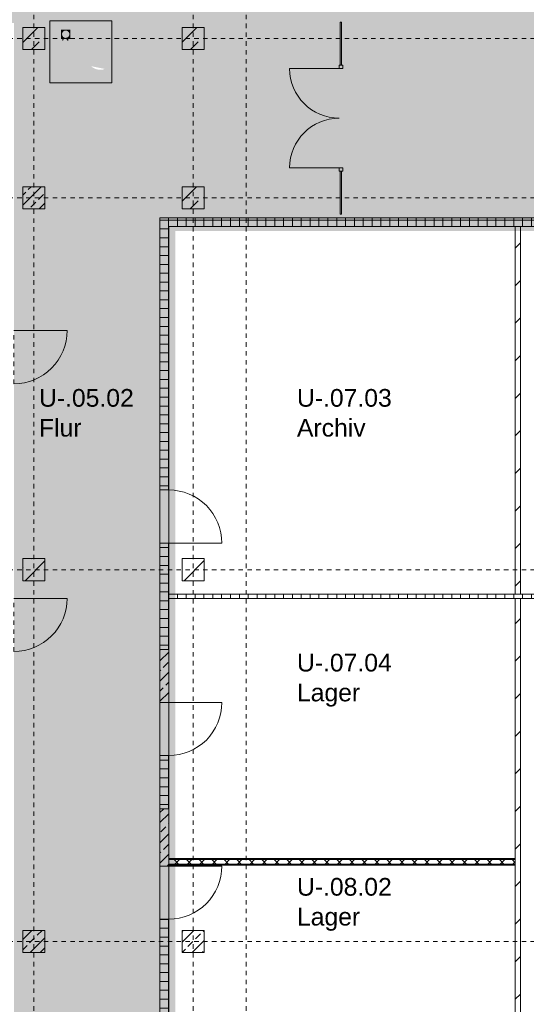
# Model space of a CAD drawing. Header units: metres. Extents: x 6 to 268, y -85 to 18.
# Tile 19 of 33: x 124 to 136, y -26 to -3. Entities that reach past the tile are written whole.
import ezdxf

# ---------------------------------------------------------------- set-up
doc = ezdxf.new("R2010")
doc.units = ezdxf.units.M
doc.linetypes.add('Rasterlinie', pattern=[0.019, 0.01, -0.003, 0.003, -0.003])
doc.linetypes.add('Über Schnittebene 1', pattern=[0.001, 0, -0.001])
for name, color, linetype, lineweight in [('A_Allgemeine Beschriftungen', 7, 'Continuous', 9), ('A_Detailelemente', 7, 'Continuous', 9), ('A_Fassadenelemente', 7, 'Continuous', 9), ('A_Geschossdecken', 7, 'Continuous', 9), ('A_Importierte Elemente in Familien', 7, 'Continuous', 9), ('A_Raster', 7, 'Continuous', 9), ('A_Räume_Beschriftung', 7, 'Continuous', 9), ('A_Tragwerksstützen', 7, 'Continuous', 9), ('A_Tragwerksstützen_Stahlbeton', 7, 'Continuous', 18), ('A_Türen', 7, 'Continuous', 9), ('A_Wände', 7, 'Continuous', 9), ('A_Wände_Schraffur', 7, 'Continuous', 18)]:
    doc.layers.add(name, color=color, linetype=linetype, lineweight=lineweight)
doc.styles.add('Arial_B', font='txt', dxfattribs={"height": 0.3999999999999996})
pattern_1 = [(45, (95.50816146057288, -2), (-0.2283954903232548, 0.2283954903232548), []), (45, (95.73616146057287, -2), (-0.2283954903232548, 0.2283954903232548), [0.161, -0.081])]
pattern_2 = [(45, (95.50816146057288, -2), (-0.3592102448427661, 0.3592102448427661), []), (45, (95.86716146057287, -2), (-0.3592102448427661, 0.3592102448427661), [0.254, -0.254])]
pattern_3 = [(0, (95.50816146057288, -2), (0, 0.2), []), (90, (95.50816146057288, -2), (-0.2, 0), [])]

# ---------------------------------------------------------------- blocks, each defined once
blk = doc.blocks.new('STB Stütze - rechteckig - STB 50 x 50-6929650-BS_Uebersicht_U1_BRANDSCHUTZ')
at = {"layer": 'A_Tragwerksstützen'}
h = blk.add_hatch(dxfattribs=at)
h.set_pattern_fill('FP_41', color=256, style=0, pattern_type=2)
h.set_pattern_definition([(45, (-29.156, 5.497), (-0.2283954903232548, 0.2283954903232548), []), (45, (-28.928, 5.497), (-0.2283954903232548, 0.2283954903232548), [0.161, -0.081])])
h.paths.add_polyline_path([(0.2500000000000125, -0.2500000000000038), (0.2500000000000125, 0.2500000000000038), (-0.2499999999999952, 0.2500000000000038), (-0.2499999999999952, -0.2500000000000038)], flags=0)
at = {"layer": 'A_Tragwerksstützen_Stahlbeton'}
for p, q in [((0.2499999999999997, 0.25), (-0.2500000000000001, 0.25)), ((-0.2500000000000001, 0.25), (-0.2500000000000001, -0.2499999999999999)), ((0.2499999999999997, -0.2499999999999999), (0.2499999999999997, 0.25)), ((-0.2500000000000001, -0.2499999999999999), (0.2499999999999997, -0.2499999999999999))]:
    blk.add_line(p, q, dxfattribs=at)
blk = doc.blocks.new('STB Stütze - rechteckig - STB 50 x 50-V27-BS_Uebersicht_U1_BRANDSCHUTZ')
at = {"layer": 'A_Tragwerksstützen'}
h = blk.add_hatch(dxfattribs=at)
h.set_pattern_fill('FP_49', color=256, style=0, pattern_type=2)
h.set_pattern_definition([(45, (-32.756, 22.297), (-0.2283954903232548, 0.2283954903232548), []), (45, (-32.528, 22.297), (-0.2283954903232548, 0.2283954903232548), [0.161, -0.081])])
h.paths.add_polyline_path([(0.2500000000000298, -0.2500000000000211), (0.2500000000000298, 0.2499999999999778), (-0.2499999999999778, 0.2499999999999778), (-0.2499999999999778, -0.2500000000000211)], flags=0)
at = {"layer": 'A_Tragwerksstützen_Stahlbeton'}
for p, q in [((0.2499999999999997, 0.25), (-0.2500000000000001, 0.25)), ((-0.2500000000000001, 0.25), (-0.2500000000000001, -0.2499999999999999)), ((0.2499999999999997, -0.2499999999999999), (0.2499999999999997, 0.25)), ((-0.2500000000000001, -0.2499999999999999), (0.2499999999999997, -0.2499999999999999))]:
    blk.add_line(p, q, dxfattribs=at)
blk = doc.blocks.new('GSH_Tuer_I_1flg_SZ - 1200x2200_Voll-4268565-BS_Uebersicht_U1_BRANDSCHUTZ')
at = {"layer": 'A_Türen', "linetype": 'Über Schnittebene 1'}
for p, q in [((-0.6000000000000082, 0.110565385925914), (0.5999999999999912, 0.110565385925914)), ((-0.6000000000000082, -0.1394346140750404), (0.5999999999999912, -0.1394346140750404))]:
    blk.add_line(p, q, dxfattribs=at)
at = {"layer": 'A_Türen'}
blk.add_line((0.5999999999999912, -1.339434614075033), (0.5999999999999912, -0.1394346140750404), dxfattribs=at)
blk.add_arc((0.5999999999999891, -0.1394346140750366), 1.199999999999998, 179.9999999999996, 269.9999999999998, dxfattribs=at)
blk = doc.blocks.new('GSH_Tuer_I_1flg_SZ - 1200x2200_Voll-4268567-BS_Uebersicht_U1_BRANDSCHUTZ')
at = {"layer": 'A_Türen'}
blk.add_line((0.5999999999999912, 1.314434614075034), (0.5999999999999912, 0.1144346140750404), dxfattribs=at)
at = {"layer": 'A_Türen', "linetype": 'Über Schnittebene 1'}
for p, q in [((-0.6000000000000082, 0.1144346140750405), (0.5999999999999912, 0.1144346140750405)), ((-0.6000000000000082, -0.085565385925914), (0.5999999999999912, -0.085565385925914))]:
    blk.add_line(p, q, dxfattribs=at)
at = {"layer": 'A_Türen'}
blk.add_arc((0.5999999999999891, 0.1144346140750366), 1.199999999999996, 89.99999999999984, 180.0000000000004, dxfattribs=at)
blk = doc.blocks.new('GSH_Tuer_I_1flg_SZ - 1200x2200_Voll-4268571-BS_Uebersicht_U1_BRANDSCHUTZ')
at = {"layer": 'A_Türen', "linetype": 'Über Schnittebene 1'}
for p, q in [((-0.6000000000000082, 0.085565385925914), (0.5999999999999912, 0.085565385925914)), ((-0.6000000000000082, -0.1144346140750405), (0.5999999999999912, -0.1144346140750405))]:
    blk.add_line(p, q, dxfattribs=at)
at = {"layer": 'A_Türen'}
blk.add_line((0.5999999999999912, -1.314434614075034), (0.5999999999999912, -0.1144346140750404), dxfattribs=at)
blk.add_arc((0.5999999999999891, -0.1144346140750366), 1.199999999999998, 179.9999999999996, 269.9999999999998, dxfattribs=at)
blk = doc.blocks.new('GSH_Tuer_I_1flg_SZ - 1200x2200_Voll-4268573-BS_Uebersicht_U1_BRANDSCHUTZ')
at = {"layer": 'A_Türen', "linetype": 'Über Schnittebene 1'}
for p, q in [((-0.6000000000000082, 0.060565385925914), (0.5999999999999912, 0.060565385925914)), ((-0.6000000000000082, -0.0894346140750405), (0.5999999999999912, -0.0894346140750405))]:
    blk.add_line(p, q, dxfattribs=at)
at = {"layer": 'A_Türen'}
blk.add_line((0.5999999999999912, -1.289434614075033), (0.5999999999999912, -0.0894346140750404), dxfattribs=at)
blk.add_arc((0.5999999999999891, -0.0894346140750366), 1.199999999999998, 179.9999999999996, 269.9999999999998, dxfattribs=at)
blk = doc.blocks.new('Systemelement - Verglasung-1828287-BS_Uebersicht_U1_BRANDSCHUTZ')
at = {"layer": 'A_Fassadenelemente'}
for p, q in [((0.4850000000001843, 0.0149999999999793), (-0.4850000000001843, 0.0149999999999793)), ((-0.4850000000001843, 0.0149999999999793), (-0.4850000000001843, -0.0149999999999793)), ((-0.4850000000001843, -0.0149999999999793), (0.4850000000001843, -0.0149999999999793))]:
    blk.add_line(p, q, dxfattribs=at)
blk = doc.blocks.new('Systemelement - Verglasung-V62-BS_Uebersicht_U1_BRANDSCHUTZ')
at = {"layer": 'A_Fassadenelemente'}
for p, q in [((0.4850000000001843, 0.0149999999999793), (-0.4850000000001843, 0.0149999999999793)), ((0.4850000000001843, -0.0149999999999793), (0.4850000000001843, 0.0149999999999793)), ((-0.4850000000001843, -0.0149999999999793), (0.4850000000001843, -0.0149999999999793))]:
    blk.add_line(p, q, dxfattribs=at)
blk = doc.blocks.new('GSH_Fassade_Tuer_2flg - I_Glass_Grau-6173650-BS_Uebersicht_U1_BRANDSCHUTZ')
at = {"layer": 'A_Türen'}
for p, q in [((-1.12, 0.0399999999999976), (-1.12, 1.159756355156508)), ((1.120000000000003, 0.040000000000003), (1.120000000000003, 1.159756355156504)), ((-1.200000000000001, 0.0399999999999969), (-1.12, 0.0399999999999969)), ((-1.200000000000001, -0.0400000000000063), (-1.200000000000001, 0.0399999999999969)), ((-1.12, 0.0399999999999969), (-1.12, -0.0400000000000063)), ((1.12, 0.0399999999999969), (1.200000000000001, 0.0399999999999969)), ((1.12, -0.0400000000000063), (1.12, 0.0399999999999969)), ((1.200000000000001, 0.0399999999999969), (1.200000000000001, -0.0400000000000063)), ((-1.12, -0.0400000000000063), (-1.200000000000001, -0.0400000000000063)), ((1.200000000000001, -0.0400000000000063), (1.12, -0.0400000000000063))]:
    blk.add_line(p, q, dxfattribs=at)
for centre, radius, start, end in [((-1.12, 0.0399999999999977), 1.119756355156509, 4.45e-14, 89.99999999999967), ((1.120000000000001, 0.0399999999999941), 1.119756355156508, 89.99999999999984, 179.9999999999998)]:
    blk.add_arc(centre, radius, start, end, dxfattribs=at)
blk = doc.blocks.new('Fluchtweg - Pfeil 1 - Pfeil  1_RW-4646428-BS_Uebersicht_U1_BRANDSCHUTZ')
at = {"layer": 'A_Allgemeine Beschriftungen'}
for points in [[(-0.004068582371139, 2e-16), (-0.0014064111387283, 0.0026621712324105), (-0.0014064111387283, -0.0026621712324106)], [(0.005931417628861, -0.0012000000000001), (-0.0014064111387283, -0.0012), (-0.0014064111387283, 0.0012), (0.005931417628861, 0.0011999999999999)]]:
    blk.add_hatch(color=256, dxfattribs=at).paths.add_polyline_path(points, flags=0)
blk = doc.blocks.new('Brandmelder DIN ISO 23601 - Brandmelder-7036843-BS_Uebersicht_U1_BRANDSCHUTZ')
at = {"layer": 'A_Importierte Elemente in Familien'}
h = blk.add_hatch(color=256, dxfattribs=at)
edge = h.paths.add_edge_path(flags=0)
edge.add_line((-0.0024679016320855, 0.0027128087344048), (-0.0024679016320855, 0.0012389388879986))
edge.add_line((-0.0024679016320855, 0.0012389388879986), (-0.0020272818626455, 0.0012389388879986))
edge.add_line((-0.0020272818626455, 0.0012389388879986), (-0.0020272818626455, -0.0011206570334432))
edge.add_line((-0.0021558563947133, -0.0011206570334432), (-0.0020272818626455, -0.0011206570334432))
edge.add_line((-0.0021558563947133, -0.0011206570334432), (-0.0021558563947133, -0.0003035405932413))
edge.add_line((-0.0021558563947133, -0.0003035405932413), (-0.0022102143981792, -0.000112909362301))
edge.add_arc((-0.0024469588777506, -0.0001966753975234), 0.0002511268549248, 19.48503514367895, 160.6502538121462)
edge.add_line((-0.0026839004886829, -0.0001134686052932), (-0.0026839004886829, -0.0013732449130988))
edge.add_line((-0.0026839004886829, -0.0013732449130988), (-0.002075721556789, -0.0025397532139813))
edge.add_line((-0.002075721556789, -0.0026721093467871), (-0.002075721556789, -0.0025397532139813))
edge.add_line((-0.002075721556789, -0.0026721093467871), (-0.0002212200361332, -0.0026721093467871))
edge.add_line((-0.0002212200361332, -0.0026721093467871), (-0.0002212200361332, -0.0033411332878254))
edge.add_line((-0.0002212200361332, -0.0033411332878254), (-0.0033411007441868, -0.0033411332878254))
edge.add_line((-0.0033411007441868, -0.0033411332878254), (-0.0033411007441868, 0.0033411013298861))
edge.add_line((-0.0033411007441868, 0.0033411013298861), (-0.0009763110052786, 0.0033411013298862))
edge.add_line((-0.0009763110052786, 0.0033411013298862), (-0.0009763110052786, 0.0027128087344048))
edge.add_line((-0.0009763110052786, 0.0027128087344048), (-0.0024679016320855, 0.0027128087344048))
h = blk.add_hatch(color=256, dxfattribs=at)
edge = h.paths.add_edge_path(flags=0)
edge.add_line((-0.0004104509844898, -0.0002696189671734), (-0.0003859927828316, -0.0002317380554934))
edge.add_line((-0.0004190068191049, -0.0002847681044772), (-0.0004104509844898, -0.0002696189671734))
edge = h.paths.add_edge_path(flags=0)
edge.add_line((-0.0008851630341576, -4.0990378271e-06), (-0.0008851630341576, 7.1296048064e-06))
edge.add_line((-0.0009633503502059, -4.0990378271e-06), (-0.0008851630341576, -4.0990378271e-06))
edge = h.paths.add_edge_path(flags=0)
edge.add_line((-0.0014410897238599, 0.0001774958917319), (-0.0014410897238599, 0.0002505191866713))
edge.add_line((-0.0015430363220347, 0.0001774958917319), (-0.0014410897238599, 0.0001774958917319))
edge = h.paths.add_edge_path(flags=0)
edge.add_line((0.0020212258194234, 0.0019614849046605), (0.0009645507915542, 0.0016336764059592))
edge.add_line((0.0009645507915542, 0.0016336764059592), (0.0011403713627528, 0.0005473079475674))
edge.add_line((0.0011403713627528, 0.0005473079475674), (0.0005895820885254, -0.0008552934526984))
edge.add_line((0.0005895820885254, -0.0008552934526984), (0.0011364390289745, -0.0016239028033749))
edge.add_line((0.0011364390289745, -0.0016239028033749), (0.0011364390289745, -0.0033411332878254))
edge.add_line((0.0011364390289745, -0.0033411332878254), (-0.0002212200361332, -0.0033411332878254))
edge.add_line((-0.0002212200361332, -0.0033411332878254), (-0.0002212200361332, -0.0022875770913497))
edge.add_arc((-0.0004260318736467, -0.0018687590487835), 0.0004662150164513, 296.0597167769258, 351.2581299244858)
edge.add_line((3.47671630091e-05, -0.0019396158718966), (3.47671630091e-05, -0.0002322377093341))
edge.add_arc((-0.0001757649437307, -0.0003601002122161), 0.0002463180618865, 31.27157321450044, 148.5923489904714)
edge.add_line((-0.0004313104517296, -0.0002847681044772), (-0.0004190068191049, -0.0002847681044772))
edge.add_line((-0.0004313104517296, -0.0002847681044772), (-0.0004313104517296, -1.72525404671e-05))
edge.add_arc((-0.0006610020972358, -5.65361503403e-05), 0.0002330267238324, 9.705258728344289, 164.1444958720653)
edge.add_line((-0.0009633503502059, -4.0990378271e-06), (-0.0009633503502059, 0.0001935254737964))
edge.add_arc((-0.0012135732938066, 0.0001268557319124), 0.0002589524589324, 14.91936452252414, 151.4743111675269)
edge.add_line((-0.0015430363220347, 0.0001774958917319), (-0.0015430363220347, 0.0012389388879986))
edge.add_line((-0.0015430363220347, 0.0012389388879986), (-0.0009763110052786, 0.0012389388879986))
edge.add_line((-0.0009763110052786, 0.0012389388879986), (-0.0009763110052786, 0.0033411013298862))
edge.add_line((-0.0009763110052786, 0.0033411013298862), (0.0020212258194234, 0.0033411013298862))
edge.add_line((0.0020212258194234, 0.0033411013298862), (0.0020212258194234, 0.0019614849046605))
h = blk.add_hatch(color=256, dxfattribs=at)
edge = h.paths.add_edge_path(flags=0)
edge.add_line((0.0033410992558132, 0.0033411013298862), (0.0033410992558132, -0.0033411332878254))
edge.add_line((0.0033410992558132, -0.0033411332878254), (0.0011364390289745, -0.0033411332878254))
edge.add_line((0.0011364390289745, -0.0033411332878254), (0.0011364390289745, -0.0016239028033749))
edge.add_arc((0.0022459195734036, -0.0015407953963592), 0.0011125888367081, 184.2838313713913, 228.6293256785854)
edge.add_arc((0.0024329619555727, -0.0010788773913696), 0.0015914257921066, 234.5778982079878, 279.8555089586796)
edge.add_line((0.0027053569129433, -0.0026468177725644), (0.0027053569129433, -0.0019411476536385))
edge.add_line((0.0027053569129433, -0.0019411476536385), (0.0026944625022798, -0.0015783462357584))
edge.add_line((0.0026944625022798, -0.0015783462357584), (0.0027053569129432, -0.0012261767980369))
edge.add_line((0.0027053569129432, -0.0012261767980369), (0.0027053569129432, -0.0005055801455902))
edge.add_line((0.0027053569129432, -0.0005055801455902), (0.0027025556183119, -0.0001150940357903))
edge.add_line((0.0027025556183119, -0.0001150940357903), (0.0027053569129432, 0.0002291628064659))
edge.add_line((0.0027053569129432, 0.0002291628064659), (0.0027053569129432, 0.0009512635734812))
edge.add_arc((0.0034909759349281, 0.0023077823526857), 0.0015675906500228, 224.4196320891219, 239.9230017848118, ccw=False)
edge.add_arc((0.0033123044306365, 0.0021064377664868), 0.0012991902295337, 186.4059159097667, 223.5925616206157, ccw=False)
edge.add_line((0.0020212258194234, 0.0019614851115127), (0.0020212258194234, 0.0033411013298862))
edge.add_line((0.0020212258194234, 0.0033411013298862), (0.0033410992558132, 0.0033411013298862))
h = blk.add_hatch(color=256, dxfattribs=at)
edge = h.paths.add_edge_path(flags=0)
edge.add_line((-0.0022548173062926, 0.0019758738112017), (-0.0021359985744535, 0.0019758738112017))
edge.add_line((-0.0022548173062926, 0.0019758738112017), (-0.0022548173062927, 0.0025168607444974))
edge.add_line((-0.0022548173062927, 0.0025168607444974), (-0.0011893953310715, 0.0025168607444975))
edge.add_line((-0.0011893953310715, 0.0025168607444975), (-0.0011893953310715, 0.0019758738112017))
edge.add_line((-0.0013112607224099, 0.0019758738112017), (-0.0011893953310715, 0.0019758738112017))
edge.add_arc((-0.0017236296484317, 0.0019813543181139), 0.0004124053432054, 359.2385667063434, 540.7614332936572)
h = blk.add_hatch(color=256, dxfattribs=at)
edge = h.paths.add_edge_path(flags=0)
edge.add_arc((-0.0017236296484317, 0.0019813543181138), 0.0004124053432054, 180.7614332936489, 359.238566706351)
edge.add_line((-0.0011893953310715, 0.0019758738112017), (-0.0013112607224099, 0.0019758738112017))
edge.add_line((-0.0011893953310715, 0.0019758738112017), (-0.0011893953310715, 0.001434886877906))
edge.add_line((-0.0011893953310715, 0.001434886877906), (-0.0014280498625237, 0.001434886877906))
edge.add_line((-0.0014280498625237, 0.001434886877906), (-0.0014280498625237, 0.0012389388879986))
edge.add_line((-0.0015430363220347, 0.0012389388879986), (-0.0014280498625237, 0.0012389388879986))
edge.add_arc((-0.0017851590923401, 0.0012449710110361), 0.0002421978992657, 358.5728574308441, 541.4271425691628)
edge.add_line((-0.0020886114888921, 0.0012389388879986), (-0.0020272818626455, 0.0012389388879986))
edge.add_line((-0.0020886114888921, 0.0012389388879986), (-0.0020886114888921, 0.001434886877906))
edge.add_line((-0.0020886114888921, 0.001434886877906), (-0.0022548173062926, 0.001434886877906))
edge.add_line((-0.0022548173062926, 0.001434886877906), (-0.0022548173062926, 0.0019758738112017))
edge.add_line((-0.0022548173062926, 0.0019758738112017), (-0.0021359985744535, 0.0019758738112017))
h = blk.add_hatch(color=256, dxfattribs=at)
edge = h.paths.add_edge_path(flags=0)
edge.add_arc((0.0026823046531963, 0.0011928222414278), 0.0013954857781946, 189.6059068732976, 216.7551333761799)
edge.add_arc((0.0024465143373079, 0.0008750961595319), 0.0010227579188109, 210.3855511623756, 284.4978676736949)
edge.add_line((0.0027025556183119, -0.0001150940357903), (0.0027053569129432, -0.0005055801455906))
edge.add_arc((0.0032189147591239, 0.0021986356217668), 0.0027525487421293, 242.9553600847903, 259.2470052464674, ccw=False)
edge.add_arc((0.0029666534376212, 0.001607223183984), 0.0021115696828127, 210.1294976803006, 241.75515556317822, ccw=False)
edge.add_line((0.0011403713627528, 0.0005473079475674), (0.0009645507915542, 0.0016336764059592))
edge.add_arc((0.0001178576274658, 0.000780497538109), 0.001201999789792, 8.586404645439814, 45.21860566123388, ccw=False)
h = blk.add_hatch(color=256, dxfattribs=at)
edge = h.paths.add_edge_path(flags=0)
edge.add_arc((0.0033277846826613, 0.0014823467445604), 0.0013992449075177, 159.8611230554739, 243.5874614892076)
edge.add_line((0.0027053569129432, 0.0002291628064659), (0.0027025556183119, -0.0001150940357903))
edge.add_arc((0.003711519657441, 0.0015930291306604), 0.0019838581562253, 205.7146269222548, 239.4302581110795, ccw=False)
edge.add_arc((-0.0010086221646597, -0.0002391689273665), 0.0030894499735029, 18.32656048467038, 31.17235520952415)
edge.add_arc((0.001044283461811, 0.0008715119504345), 0.0007663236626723, 39.59896584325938, 95.9721871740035)
edge.add_line((0.0009645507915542, 0.0016336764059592), (0.0020212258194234, 0.0019614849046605))
h = blk.add_hatch(color=256, dxfattribs=at)
edge = h.paths.add_edge_path(flags=0)
edge.add_line((0.0027053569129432, -0.0012261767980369), (0.0026944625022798, -0.0015783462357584))
edge.add_arc((0.0028793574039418, -0.0001194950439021), 0.0014705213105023, 242.0142221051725, 262.77683994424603, ccw=False)
edge.add_arc((0.0033898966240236, 0.0005059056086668), 0.0022678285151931, 220.2675334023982, 238.0351821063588, ccw=False)
edge.add_arc((0.0010706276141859, -0.0014587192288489), 0.0007717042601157, 40.26753340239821, 128.5615330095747)
edge.add_line((0.0005895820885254, -0.0008552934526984), (0.0011403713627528, 0.0005473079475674))
edge.add_arc((0.0028440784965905, 0.0004649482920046), 0.0016968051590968, 177.2323940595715, 265.3105741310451)
h = blk.add_hatch(color=256, dxfattribs=at)
edge = h.paths.add_edge_path(flags=0)
edge.add_arc((0.0020958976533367, -0.0008907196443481), 0.0009116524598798, 214.9220074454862, 311.0389025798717)
edge.add_line((0.0026944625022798, -0.0015783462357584), (0.0027053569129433, -0.0019411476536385))
edge.add_arc((0.0021798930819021, -0.0004912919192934), 0.0015400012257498, 227.346186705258, 289.9217778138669, ccw=False)
edge.add_line((0.0011364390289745, -0.0016239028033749), (0.0005895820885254, -0.0008552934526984))
edge.add_arc((0.0005011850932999, -0.0017709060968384), 0.0009198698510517, 22.924189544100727, 84.48552141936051, ccw=False)
at = {"layer": 'A_Allgemeine Beschriftungen'}
for p, q in [((-0.0035, -0.0035), (-0.0035, 0.0035)), ((-0.0035, 0.0035), (0.0035, 0.0035)), ((0.0035, 0.0035), (0.0035, -0.0035)), ((0.0035, -0.0035), (-0.0035, -0.0035))]:
    blk.add_line(p, q, dxfattribs=at)
at = {"layer": 'A_Importierte Elemente in Familien', "flags": 128}
for points in [[(0.0034999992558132, 0.0035000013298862), (0.0017499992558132, 0.0035000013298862), (-7.441868e-10, 0.0035000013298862), (-0.0017500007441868, 0.0035000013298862), (-0.0035000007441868, 0.0035000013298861)], [(-0.0035000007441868, 0.0035000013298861), (-0.0035000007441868, 0.0017500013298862), (-0.0035000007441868, 1.3298862e-09), (-0.0035000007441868, -0.0017499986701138), (-0.0035000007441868, -0.0034999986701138)], [(0.0034999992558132, 0.0035000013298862), (0.0017499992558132, 0.0035000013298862), (-7.441868e-10, 0.0035000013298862), (-0.0017500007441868, 0.0035000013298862), (-0.0035000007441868, 0.0035000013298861)], [(-0.0035000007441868, 0.0035000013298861), (-0.0035000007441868, 0.0017500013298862), (-0.0035000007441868, 1.3298862e-09), (-0.0035000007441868, -0.0017499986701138), (-0.0035000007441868, -0.0034999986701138)], [(0.0034999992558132, -0.0034999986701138), (0.0034999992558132, -0.0017499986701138), (0.0034999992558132, 1.3298862e-09), (0.0034999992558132, 0.0017500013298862), (0.0034999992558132, 0.0035000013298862)], [(0.0034999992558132, -0.0034999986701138), (0.0034999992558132, -0.0017499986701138), (0.0034999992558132, 1.3298862e-09), (0.0034999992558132, 0.0017500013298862), (0.0034999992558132, 0.0035000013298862)], [(-0.0035000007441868, -0.0034999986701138), (-0.0017500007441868, -0.0034999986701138), (-7.441868e-10, -0.0034999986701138), (0.0017499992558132, -0.0034999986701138), (0.0034999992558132, -0.0034999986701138)], [(-0.0035000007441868, -0.0034999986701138), (-0.0017500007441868, -0.0034999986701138), (-7.441868e-10, -0.0034999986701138), (0.0017499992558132, -0.0034999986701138), (0.0034999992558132, -0.0034999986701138)]]:
    blk.add_lwpolyline(points, dxfattribs=at)

msp = doc.modelspace()

# ---------------------------------------------------------------- hatches: boundary and pattern name
at = {"layer": 'A_Detailelemente', "true_color": 0xebdb14}
msp.add_hatch(color=40, dxfattribs=at).paths.add_polyline_path([(179.4491168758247, -3.546961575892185), (180.7341689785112, -3.546961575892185), (180.7341689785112, -3.046961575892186), (112.9941689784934, -3.04696157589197), (112.9941689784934, -3.546961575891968), (177.0873393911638, -3.546961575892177)], flags=0)
at = {"layer": 'A_Detailelemente', "true_color": 0xc2e2c4}
msp.add_hatch(color=254, dxfattribs=at).paths.add_polyline_path([(168.8211181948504, -32.16696157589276), (169.5147467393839, -32.16696157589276), (169.5147467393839, -3.446961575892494), (124.2141689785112, -3.446961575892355), (124.2141689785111, -32.16696157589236), (127.5141689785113, -32.16696157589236), (127.5141689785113, -7.94696157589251), (144.5391689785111, -7.946961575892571), (144.5391689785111, -23.69196157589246), (149.1891689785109, -23.69196157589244), (149.1891689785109, -7.946961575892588), (166.2141689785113, -7.946961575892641), (166.2141689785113, -32.16696157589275), (167.8281188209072, -32.16696157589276)], flags=0)
at = {"layer": 'A_Detailelemente', "true_color": 0x0062c4}
msp.add_hatch(color=152, dxfattribs=at).paths.add_polyline_path([(132.4310182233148, -6.525481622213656), (132.5244613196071, -6.513677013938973), (132.615688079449, -6.490253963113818), (132.7032598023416, -6.455581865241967), (132.7857954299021, -6.41020752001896), (132.8619933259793, -6.354846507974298), (132.9306518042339, -6.290371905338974), (132.990688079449, -6.217800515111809), (133.0411553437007, -6.13827683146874), (133.081257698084, -6.053054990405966), (133.1103627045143, -5.963478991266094), (133.1280113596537, -5.870961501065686), (133.1339253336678, -5.776961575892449), (133.1280113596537, -5.682961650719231), (133.1103627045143, -5.590444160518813), (133.081257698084, -5.500868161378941), (133.0411553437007, -5.415646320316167), (132.990688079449, -5.336122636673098), (132.9306518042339, -5.263551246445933), (132.8619933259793, -5.199076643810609), (132.7857954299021, -5.143715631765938), (132.7032598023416, -5.09834128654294), (132.615688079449, -5.063669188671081), (132.5244613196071, -5.040246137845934), (132.4310182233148, -5.02844152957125), (132.3368324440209, -5.02844152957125), (132.2433893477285, -5.040246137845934), (132.1521625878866, -5.063669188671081), (132.064590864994, -5.098341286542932), (131.9820552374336, -5.143715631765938), (131.9058573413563, -5.199076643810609), (131.8371988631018, -5.263551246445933), (131.7771625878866, -5.336122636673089), (131.7266953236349, -5.415646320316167), (131.6865929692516, -5.500868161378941), (131.6574879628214, -5.590444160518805), (131.639839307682, -5.682961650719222), (131.6339253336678, -5.776961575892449), (131.639839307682, -5.870961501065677), (131.6574879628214, -5.963478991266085), (131.6865929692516, -6.053054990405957), (131.7266953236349, -6.138276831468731), (131.7771625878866, -6.2178005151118), (131.8371988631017, -6.290371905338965), (131.9058573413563, -6.354846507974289), (131.9820552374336, -6.41020752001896), (132.064590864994, -6.455581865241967), (132.1521625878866, -6.490253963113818), (132.2433893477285, -6.513677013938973), (132.3368324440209, -6.525481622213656)], flags=0)
at = {"layer": 'A_Detailelemente', "true_color": 0xebdb14}
h = msp.add_hatch(color=40, dxfattribs=at)
h.paths.add_polyline_path([(127.4900122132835, -33.44696157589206), (136.3141689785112, -33.44696157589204), (136.3141689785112, -23.87196157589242), (144.6391689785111, -23.87196157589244), (144.6391689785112, -7.846961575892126), (127.4141689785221, -7.846961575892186), (127.4141689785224, -33.44696157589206)], flags=0)
h.paths.add_polyline_path([(127.8641689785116, -33.04696157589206), (127.8641689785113, -8.24696157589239), (144.2891689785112, -8.246961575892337), (144.2891689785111, -23.52196157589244), (135.9641689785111, -23.52196157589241), (135.9641689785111, -33.04696157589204), (129.8517896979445, -33.04696157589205)], flags=0)
at = {"layer": 'A_Detailelemente', "true_color": 0xfabf45}
for points in [[(126.8257335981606, -15.43789991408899), (126.9191766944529, -15.42609530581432), (127.0104034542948, -15.40267225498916), (127.0979751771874, -15.36800015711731), (127.1805108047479, -15.32262581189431), (127.2567087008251, -15.26726479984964), (127.3253671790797, -15.20279019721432), (127.3854034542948, -15.13021880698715), (127.4358707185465, -15.05069512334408), (127.4759730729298, -14.9654732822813), (127.5050780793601, -14.87589728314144), (127.5227267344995, -14.78337979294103), (127.5286407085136, -14.68937986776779), (127.5227267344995, -14.59537994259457), (127.5050780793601, -14.50286245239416), (127.4759730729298, -14.41328645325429), (127.4358707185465, -14.32806461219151), (127.3854034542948, -14.24854092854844), (127.3253671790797, -14.17596953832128), (127.2501420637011, -14.10672399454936), (127.1805108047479, -14.05613392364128), (127.0979751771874, -14.01075957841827), (127.0104034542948, -13.97608748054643), (126.9191766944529, -13.95266442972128), (126.8257335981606, -13.9408598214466), (126.7315478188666, -13.9408598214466), (126.6381047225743, -13.95266442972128), (126.5468779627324, -13.97608748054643), (126.4593062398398, -14.01075957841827), (126.3767706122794, -14.05613392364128), (126.3005727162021, -14.11149493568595), (126.2319142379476, -14.17596953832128), (126.1718779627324, -14.24854092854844), (126.1214106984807, -14.32806461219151), (126.0813083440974, -14.41328645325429), (126.0522033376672, -14.50286245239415), (126.0345546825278, -14.59537994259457), (126.0286407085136, -14.68937986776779), (126.0345546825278, -14.78337979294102), (126.0522033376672, -14.87589728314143), (126.0813083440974, -14.9654732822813), (126.1214106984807, -15.05069512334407), (126.1718779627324, -15.13021880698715), (126.2319142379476, -15.20279019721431), (126.3005727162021, -15.26726479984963), (126.3767706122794, -15.32262581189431), (126.4593062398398, -15.36800015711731), (126.5468779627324, -15.40267225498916), (126.6381047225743, -15.42609530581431), (126.7315478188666, -15.43789991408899)], [(125.170329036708, -18.19169113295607), (125.2637721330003, -18.1798865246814), (125.3549988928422, -18.15646347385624), (125.4425706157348, -18.12179137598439), (125.5251062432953, -18.07641703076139), (125.6013041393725, -18.02105601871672), (125.6699626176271, -17.9565814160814), (125.7299988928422, -17.88401002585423), (125.7804661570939, -17.80448634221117), (125.8205685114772, -17.71926450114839), (125.8496735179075, -17.62968850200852), (125.8673221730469, -17.53717101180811), (125.873236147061, -17.44317108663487), (125.8673221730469, -17.34917116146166), (125.8496735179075, -17.25665367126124), (125.8205685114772, -17.16707767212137), (125.7804661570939, -17.08185583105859), (125.7299988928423, -17.00233214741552), (125.6699626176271, -16.92976075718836), (125.6013041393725, -16.86528615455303), (125.5251062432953, -16.80992514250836), (125.4425706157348, -16.76455079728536), (125.3549988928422, -16.72987869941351), (125.2637721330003, -16.70645564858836), (125.170329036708, -16.69465104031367), (125.076143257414, -16.69465104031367), (124.9827001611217, -16.70645564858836), (124.8914734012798, -16.72987869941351), (124.8039016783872, -16.76455079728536), (124.7213660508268, -16.80992514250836), (124.6451681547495, -16.86528615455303), (124.576509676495, -16.92976075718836), (124.5164734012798, -17.00233214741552), (124.4660061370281, -17.08185583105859), (124.4259037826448, -17.16707767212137), (124.3967987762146, -17.25665367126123), (124.3791501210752, -17.34917116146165), (124.373236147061, -17.44317108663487), (124.3791501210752, -17.53717101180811), (124.3967987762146, -17.62968850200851), (124.4259037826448, -17.71926450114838), (124.4660061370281, -17.80448634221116), (124.5164734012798, -17.88401002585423), (124.576509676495, -17.95658141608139), (124.6451681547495, -18.02105601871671), (124.7213660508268, -18.07641703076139), (124.8039016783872, -18.12179137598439), (124.8914734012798, -18.15646347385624), (124.9827001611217, -18.17988652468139), (125.076143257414, -18.19169113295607), (125.1282347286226, -18.19169113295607)], [(126.8257335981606, -20.34789991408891), (126.9191766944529, -20.33609530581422), (127.0104034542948, -20.31267225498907), (127.0979751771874, -20.27800015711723), (127.1805108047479, -20.23262581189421), (127.2567087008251, -20.17726479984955), (127.3253671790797, -20.11279019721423), (127.3854034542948, -20.04021880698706), (127.4358707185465, -19.96069512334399), (127.4759730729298, -19.87547328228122), (127.5050780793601, -19.78589728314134), (127.5227267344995, -19.69337979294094), (127.5286407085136, -19.5993798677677), (127.5227267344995, -19.50537994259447), (127.5050780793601, -19.41286245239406), (127.4759730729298, -19.3232864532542), (127.4358707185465, -19.23806461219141), (127.3854034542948, -19.15854092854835), (127.3253671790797, -19.08596953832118), (127.2567087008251, -19.02149493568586), (127.1805108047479, -18.96613392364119), (127.0979751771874, -18.92075957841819), (127.0104034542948, -18.88608748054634), (126.9191766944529, -18.86266442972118), (126.8257335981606, -18.8508598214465), (126.7315478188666, -18.8508598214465), (126.6381047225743, -18.86266442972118), (126.5468779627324, -18.88608748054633), (126.4593062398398, -18.92075957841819), (126.3767706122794, -18.96613392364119), (126.3005727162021, -19.02149493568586), (126.2319142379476, -19.08596953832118), (126.1718779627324, -19.15854092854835), (126.1214106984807, -19.23806461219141), (126.0813083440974, -19.32328645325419), (126.0522033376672, -19.41286245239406), (126.0345546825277, -19.50537994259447), (126.0286407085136, -19.5993798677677), (126.0345546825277, -19.69337979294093), (126.0522033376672, -19.78589728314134), (126.0813083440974, -19.87547328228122), (126.1214106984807, -19.96069512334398), (126.1718779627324, -20.04021880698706), (126.2319142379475, -20.11279019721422), (126.3005727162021, -20.17726479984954), (126.3767706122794, -20.23262581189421), (126.4593062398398, -20.27800015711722), (126.5468779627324, -20.31267225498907), (126.6381047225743, -20.33609530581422), (126.7315478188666, -20.34789991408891)], [(126.8257335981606, -23.92789991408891), (126.9191766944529, -23.91609530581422), (127.0104034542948, -23.89267225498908), (127.0979751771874, -23.85800015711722), (127.1805108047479, -23.81262581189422), (127.2567087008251, -23.75726479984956), (127.3253671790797, -23.69279019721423), (127.3854034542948, -23.62021880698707), (127.4358707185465, -23.540695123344), (127.4759730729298, -23.45547328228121), (127.5050780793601, -23.36589728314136), (127.5227267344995, -23.27337979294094), (127.5286407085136, -23.1793798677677), (127.5227267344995, -23.08537994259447), (127.5050780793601, -22.99286245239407), (127.4759730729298, -22.90328645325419), (127.4358707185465, -22.81806461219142), (127.3854034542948, -22.73854092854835), (127.3253671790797, -22.66596953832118), (127.2567087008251, -22.60149493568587), (127.1805108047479, -22.5461339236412), (127.0979751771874, -22.50075957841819), (127.0104034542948, -22.46608748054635), (126.9191766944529, -22.44266442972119), (126.8257335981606, -22.4308598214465), (126.7315478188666, -22.4308598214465), (126.6381047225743, -22.44266442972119), (126.5468779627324, -22.46608748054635), (126.4593062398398, -22.50075957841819), (126.3767706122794, -22.5461339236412), (126.3005727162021, -22.60149493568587), (126.2236099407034, -22.67600770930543), (126.1718779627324, -22.73854092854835), (126.1214106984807, -22.81806461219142), (126.0813083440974, -22.90328645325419), (126.0522033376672, -22.99286245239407), (126.0345546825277, -23.08537994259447), (126.0286407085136, -23.17937986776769), (126.0345546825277, -23.27337979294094), (126.0522033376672, -23.36589728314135), (126.0813083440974, -23.45547328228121), (126.1214106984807, -23.54069512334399), (126.1718779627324, -23.62021880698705), (126.2319142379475, -23.69279019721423), (126.3091234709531, -23.76347728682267), (126.3767706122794, -23.81262581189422), (126.4593062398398, -23.85800015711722), (126.5468779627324, -23.89267225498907), (126.6381047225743, -23.91609530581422), (126.7315478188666, -23.92789991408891)]]:
    msp.add_hatch(color=43, dxfattribs=at).paths.add_polyline_path(points, flags=0)
at = {"layer": 'A_Tragwerksstützen'}
h = msp.add_hatch(dxfattribs=at)
h.set_pattern_fill('FP_28', color=256, style=0, pattern_type=2)
h.set_pattern_definition(pattern_2)
h.paths.add_polyline_path([(124.9141689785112, -4.14696157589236), (124.9141689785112, -3.64696157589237), (124.4141689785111, -3.64696157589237), (124.4141689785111, -4.146961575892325), (124.7275023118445, -4.146961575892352)], flags=0)
h = msp.add_hatch(dxfattribs=at)
h.set_pattern_fill('FP_28', color=256, style=0, pattern_type=2)
h.set_pattern_definition(pattern_2)
h.paths.add_polyline_path([(128.0141689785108, -4.14696157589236), (128.5141689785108, -4.146961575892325), (128.5141689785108, -3.64696157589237), (128.0141689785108, -3.64696157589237), (128.0141689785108, -4.131646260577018)], flags=0)
h = msp.add_hatch(dxfattribs=at)
h.set_pattern_fill('FP_28', color=256, style=0, pattern_type=2)
h.set_pattern_definition(pattern_2)
h.paths.add_polyline_path([(128.5141689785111, -7.746961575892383), (128.5141689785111, -7.246961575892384), (128.0141689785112, -7.246961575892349), (128.0141689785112, -7.746961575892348)], flags=0)
h = msp.add_hatch(dxfattribs=at)
h.set_pattern_fill('FP_28', color=256, style=0, pattern_type=2)
h.set_pattern_definition(pattern_2)
h.paths.add_polyline_path([(124.4141689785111, -16.14696157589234), (124.9141689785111, -16.14696157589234), (124.9141689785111, -15.64696157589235), (124.4141689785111, -15.64696157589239)], flags=0)
h = msp.add_hatch(dxfattribs=at)
h.set_pattern_fill('FP_28', color=256, style=0, pattern_type=2)
h.set_pattern_definition(pattern_2)
h.paths.add_polyline_path([(128.0141689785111, -16.14696157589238), (128.5141689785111, -16.14696157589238), (128.5141689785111, -15.64696157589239), (128.0141689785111, -15.64696157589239)], flags=0)
at = {"layer": 'A_Tragwerksstützen_Stahlbeton', "lineweight": 9}
h = msp.add_hatch(dxfattribs=at)
h.set_pattern_fill('FP_2', color=256, style=0, pattern_type=2)
h.set_pattern_definition(pattern_1)
h.paths.add_polyline_path([(124.4141689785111, -24.54696157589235), (124.9141689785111, -24.54696157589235), (124.9141689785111, -24.04696157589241), (124.4141689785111, -24.04696157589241), (124.4141689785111, -24.10422166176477)], flags=0)
at = {"layer": 'A_Wände_Schraffur', "lineweight": 9}
h = msp.add_hatch(dxfattribs=at)
h.set_pattern_fill('FP_3', color=256, style=0, pattern_type=2)
h.set_pattern_definition(pattern_3)
h.paths.add_polyline_path([(127.5141689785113, -8.146961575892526), (136.2141689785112, -8.146961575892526), (136.2141689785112, -7.946961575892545), (127.5141689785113, -7.94696157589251)], flags=0)
h = msp.add_hatch(dxfattribs=at)
h.set_pattern_fill('FP_3', color=256, style=0, pattern_type=2)
h.set_pattern_definition(pattern_3)
h.paths.add_polyline_path([(127.5141689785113, -26.0969615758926), (127.7141689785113, -26.0969615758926), (127.7141689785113, -23.79196157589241), (127.5141689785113, -23.79196157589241), (127.5141689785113, -25.53243561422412)], flags=0)
h.paths.add_polyline_path([(127.6311332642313, -21.29696157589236), (127.7141689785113, -21.29696157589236), (127.7141689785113, -20.09696157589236), (127.5141689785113, -20.09696157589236), (127.5141689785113, -21.29696157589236)], flags=0)
h.paths.add_polyline_path([(127.5141689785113, -17.69696157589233), (127.7141689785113, -17.69696157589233), (127.7141689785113, -15.29696157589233), (127.5141689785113, -15.29696157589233), (127.5141689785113, -16.96315189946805)], flags=0)
h.paths.add_polyline_path([(127.7141689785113, -14.09696157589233), (127.7141689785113, -8.146961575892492), (127.5141689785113, -8.146961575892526), (127.5141689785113, -14.09696157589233), (127.5286407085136, -14.09696157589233)], flags=0)
h = msp.add_hatch(dxfattribs=at)
h.set_pattern_fill('FP_5', color=256, style=0, pattern_type=2)
h.set_pattern_definition([(45, (95.50816146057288, -2), (-0.4242640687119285, 0.4242640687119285), [])])
h.paths.add_polyline_path([(135.6641689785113, -26.04696157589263), (135.6641689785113, -16.5469615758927), (135.5441689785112, -16.5469615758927), (135.5441689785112, -26.04696157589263)], flags=0)
h.paths.add_polyline_path([(135.6641689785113, -16.44696157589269), (135.6641689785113, -8.146961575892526), (135.5441689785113, -8.146961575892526), (135.5441689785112, -16.44696157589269)], flags=0)
h = msp.add_hatch(dxfattribs=at)
h.set_pattern_fill('FP_3', color=256, style=0, pattern_type=2)
h.set_pattern_definition(pattern_3)
h.paths.add_polyline_path([(135.6641689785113, -16.5469615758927), (136.0141689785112, -16.5469615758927), (136.0141689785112, -16.44696157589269), (127.7141689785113, -16.44696157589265), (127.7159546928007, -16.54696157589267), (135.5441689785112, -16.5469615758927)], flags=0)
h = msp.add_hatch(dxfattribs=at)
h.set_pattern_fill('FP_2', color=256, style=0, pattern_type=2)
h.set_pattern_definition(pattern_1)
h.paths.add_polyline_path([(127.5141689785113, -18.89696157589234), (127.7141689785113, -18.89696157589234), (127.7141689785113, -17.69696157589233), (127.5141689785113, -17.69696157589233)], flags=0)
h = msp.add_hatch(dxfattribs=at)
h.set_pattern_fill('FP_2', color=256, style=0, pattern_type=2)
h.set_pattern_definition(pattern_1)
h.paths.add_polyline_path([(127.5141689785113, -22.5919615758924), (127.7141689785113, -22.5919615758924), (127.7141689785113, -21.29696157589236), (127.5141689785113, -21.29696157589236)], flags=0)
h = msp.add_hatch(dxfattribs=at)
h.set_pattern_fill('FP_4', color=256, style=0, pattern_type=2)
h.set_pattern_definition([(45, (95.50816146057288, -2), (-0.1414213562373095, 0.1414213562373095), []), (135, (95.50816146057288, -2), (-0.1414213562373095, -0.1414213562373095), [])])
h.paths.add_polyline_path([(127.8641689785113, -22.54696157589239), (135.5441689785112, -22.54696157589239), (135.5441689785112, -22.4469615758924), (127.7141689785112, -22.44696157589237), (127.7141689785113, -22.54696157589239)], flags=0)

# ---------------------------------------------------------------- linework, layer by layer
at = {"layer": 'A_Geschossdecken'}
for p, q in [((127.5141689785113, -14.09696157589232), (127.5141689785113, -15.29696157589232)), ((127.7141689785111, -14.09696157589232), (127.7141689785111, -15.29696157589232)), ((127.5141689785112, -18.89696157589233), (127.5141689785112, -20.09696157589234)), ((127.7141689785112, -18.89696157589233), (127.7141689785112, -20.09696157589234)), ((127.5141689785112, -22.59196157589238), (127.5141689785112, -23.79196157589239)), ((127.7141689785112, -22.59196157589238), (127.7141689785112, -23.79196157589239))]:
    msp.add_line(p, q, dxfattribs=at)
at = {"layer": 'A_Raster', "linetype": 'Rasterlinie'}
for p, q in [((124.664168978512, -66.66020918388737), (124.664168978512, 16.71968984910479)), ((128.264168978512, -66.66020918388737), (128.264168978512, 16.71968984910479)), ((129.4641689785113, -66.66020918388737), (129.4641689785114, 16.71968984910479)), ((102.0893053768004, -3.89696157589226), (186.8803277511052, -3.896961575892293)), ((102.0893053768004, -7.49696157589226), (186.8803277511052, -7.496961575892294)), ((102.0893053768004, -15.89696157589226), (186.8803277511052, -15.89696157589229)), ((102.0893053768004, -24.29696157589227), (186.8803277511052, -24.29696157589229))]:
    msp.add_line(p, q, dxfattribs=at)
at = {"layer": 'A_Tragwerksstützen', "lineweight": 18}
for p, q in [((124.9141689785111, -3.64696157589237), (124.4141689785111, -3.64696157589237)), ((124.4141689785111, -3.64696157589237), (124.4141689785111, -4.146961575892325)), ((124.9141689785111, -4.14696157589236), (124.9141689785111, -3.64696157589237)), ((128.5141689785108, -3.64696157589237), (128.0141689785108, -3.64696157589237)), ((128.0141689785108, -3.64696157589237), (128.0141689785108, -4.14696157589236)), ((128.5141689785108, -4.146961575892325), (128.5141689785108, -3.64696157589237)), ((124.4141689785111, -4.146961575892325), (124.9141689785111, -4.14696157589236)), ((128.0141689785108, -4.14696157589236), (128.5141689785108, -4.146961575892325)), ((128.5141689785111, -7.246961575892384), (128.0141689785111, -7.246961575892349)), ((128.0141689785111, -7.246961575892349), (128.0141689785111, -7.746961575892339)), ((128.5141689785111, -7.746961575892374), (128.5141689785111, -7.246961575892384)), ((128.0141689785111, -7.746961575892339), (128.5141689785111, -7.746961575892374)), ((124.9141689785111, -15.64696157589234), (124.4141689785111, -15.64696157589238)), ((124.4141689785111, -15.64696157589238), (124.4141689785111, -16.14696157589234)), ((124.9141689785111, -16.14696157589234), (124.9141689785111, -15.64696157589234)), ((128.5141689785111, -15.64696157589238), (128.0141689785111, -15.64696157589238)), ((128.0141689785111, -15.64696157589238), (128.0141689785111, -16.14696157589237)), ((128.5141689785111, -16.14696157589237), (128.5141689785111, -15.64696157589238)), ((124.4141689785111, -16.14696157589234), (124.9141689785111, -16.14696157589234)), ((128.0141689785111, -16.14696157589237), (128.5141689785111, -16.14696157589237))]:
    msp.add_line(p, q, dxfattribs=at)
at = {"layer": 'A_Tragwerksstützen_Stahlbeton'}
for p, q in [((124.9141689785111, -24.04696157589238), (124.414168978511, -24.04696157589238)), ((124.414168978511, -24.04696157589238), (124.414168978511, -24.54696157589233)), ((124.9141689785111, -24.54696157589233), (124.9141689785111, -24.04696157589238)), ((124.414168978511, -24.54696157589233), (124.9141689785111, -24.54696157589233))]:
    msp.add_line(p, q, dxfattribs=at)
at = {"layer": 'A_Wände', "lineweight": 18}
for p, q in [((144.5391689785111, -7.946961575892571), (127.5141689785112, -7.946961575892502)), ((127.5141689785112, -7.946961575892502), (127.5141689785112, -14.09696157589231)), ((127.7141689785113, -8.146961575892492), (136.0141689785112, -8.146961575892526)), ((127.7141689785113, -14.09696157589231), (127.7141689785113, -8.146961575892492)), ((135.5441689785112, -8.146961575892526), (135.5441689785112, -16.44696157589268)), ((135.6641689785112, -16.44696157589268), (135.6641689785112, -8.146961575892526)), ((127.5141689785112, -14.09696157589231), (127.7141689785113, -14.09696157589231)), ((127.7141689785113, -15.29696157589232), (127.5141689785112, -15.29696157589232)), ((127.5141689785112, -15.29696157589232), (127.5141689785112, -18.89696157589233)), ((127.7141689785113, -18.89696157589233), (127.7141689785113, -15.29696157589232)), ((135.5441689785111, -16.44696157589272), (127.7141689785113, -16.44696157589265)), ((136.0141689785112, -16.44696157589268), (135.6641689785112, -16.44696157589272)), ((127.7141689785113, -16.54696157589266), (135.5441689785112, -16.54696157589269)), ((135.5441689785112, -16.54696157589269), (135.5441689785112, -22.42196157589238)), ((135.6641689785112, -16.54696157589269), (136.0141689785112, -16.54696157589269)), ((135.6641689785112, -26.04696157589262), (135.6641689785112, -16.54696157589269)), ((127.5141689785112, -18.89696157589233), (127.7141689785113, -18.89696157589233)), ((127.7141689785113, -20.09696157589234), (127.5141689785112, -20.09696157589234)), ((127.5141689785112, -20.09696157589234), (127.5141689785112, -22.59196157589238)), ((127.7141689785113, -22.59196157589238), (127.7141689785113, -20.09696157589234)), ((135.5441689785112, -22.42196157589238), (127.7141689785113, -22.42196157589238)), ((127.5141689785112, -22.59196157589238), (127.7141689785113, -22.59196157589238)), ((127.7141689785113, -22.57196157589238), (135.5441689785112, -22.57196157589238)), ((135.5441689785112, -22.57196157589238), (135.5441689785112, -26.04696157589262)), ((127.7141689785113, -23.79196157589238), (127.5141689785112, -23.79196157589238)), ((127.5141689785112, -23.79196157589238), (127.5141689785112, -26.09696157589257)), ((127.7141689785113, -23.79196157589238), (127.7141689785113, -26.14696157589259))]:
    msp.add_line(p, q, dxfattribs=at)
at = {"layer": 'A_Wände'}
for p, q in [((135.6641689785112, -16.44696157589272), (135.5441689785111, -16.44696157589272)), ((135.5441689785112, -16.54696157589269), (135.6641689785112, -16.54696157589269)), ((127.5141689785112, -17.69696157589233), (127.7141689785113, -17.69696157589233)), ((127.5141689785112, -21.29696157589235), (127.7141689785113, -21.29696157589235)), ((135.5441689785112, -22.43446157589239), (127.7141689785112, -22.43446157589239)), ((135.5441689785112, -22.4469615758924), (127.7141689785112, -22.44696157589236)), ((135.5441689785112, -22.57196157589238), (135.5441689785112, -22.42196157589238)), ((135.5441689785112, -22.54696157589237), (127.7141689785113, -22.54696157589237)), ((135.5441689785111, -22.55946157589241), (127.7141689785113, -22.55946157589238))]:
    msp.add_line(p, q, dxfattribs=at)

# ---------------------------------------------------------------- block references
at = {"layer": 'A_Allgemeine Beschriftungen', "xscale": 200, "yscale": 200, "zscale": 200}
for name, p in [('Brandmelder DIN ISO 23601 - Brandmelder-7036843-BS_Uebersicht_U1_BRANDSCHUTZ', (125.7286698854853, -4.196961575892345)), ('Fluchtweg - Pfeil 1 - Pfeil  1_RW-4646428-BS_Uebersicht_U1_BRANDSCHUTZ', (125.610139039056, -6.480638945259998))]:
    msp.add_blockref(name, p, dxfattribs=at)
at = {"layer": 'A_Fassadenelemente', "rotation": 89.99999999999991}
for name, p in [('Systemelement - Verglasung-V62-BS_Uebersicht_U1_BRANDSCHUTZ', (131.6041689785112, -4.011961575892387)), ('Systemelement - Verglasung-1828287-BS_Uebersicht_U1_BRANDSCHUTZ', (131.6041689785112, -7.38196157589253))]:
    msp.add_blockref(name, p, dxfattribs=at)
at = {"layer": 'A_Tragwerksstützen'}
for name, p in [('STB Stütze - rechteckig - STB 50 x 50-6929650-BS_Uebersicht_U1_BRANDSCHUTZ', (124.6641689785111, -7.496961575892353)), ('STB Stütze - rechteckig - STB 50 x 50-V27-BS_Uebersicht_U1_BRANDSCHUTZ', (128.2641689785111, -24.29696157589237))]:
    msp.add_blockref(name, p, dxfattribs=at)
at = {"layer": 'A_Türen'}
for name, p, rotation in [('GSH_Fassade_Tuer_2flg - I_Glass_Grau-6173650-BS_Uebersicht_U1_BRANDSCHUTZ', (131.6041689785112, -5.696961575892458), 89.99999999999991), ('GSH_Tuer_I_1flg_SZ - 1200x2200_Voll-4268565-BS_Uebersicht_U1_BRANDSCHUTZ', (124.0747343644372, -11.09696157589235), 89.99999999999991), ('GSH_Tuer_I_1flg_SZ - 1200x2200_Voll-4268567-BS_Uebersicht_U1_BRANDSCHUTZ', (127.5997343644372, -14.69696157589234), 269.9999999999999), ('GSH_Tuer_I_1flg_SZ - 1200x2200_Voll-4268573-BS_Uebersicht_U1_BRANDSCHUTZ', (124.124734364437, -17.14696157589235), 89.99999999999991), ('GSH_Tuer_I_1flg_SZ - 1200x2200_Voll-4268571-BS_Uebersicht_U1_BRANDSCHUTZ', (127.5997343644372, -19.49696157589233), 89.99999999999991), ('GSH_Tuer_I_1flg_SZ - 1200x2200_Voll-4268571-BS_Uebersicht_U1_BRANDSCHUTZ', (127.5997343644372, -23.19196157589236), 89.99999999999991)]:
    msp.add_blockref(name, p, dxfattribs=dict(at, rotation=rotation))

# ---------------------------------------------------------------- texts
at = {"layer": 'A_Räume_Beschriftung', "char_height": 0.3999999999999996, "attachment_point": 1, "style": 'Arial_B'}
for s, insert, width in [('U-.05.02', (124.7794504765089, -11.81572760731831), 2.645568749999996), ('U-.07.03', (130.6101895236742, -11.81572760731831), 2.645568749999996), ('Flur', (124.7794504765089, -12.49041510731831), 1.298733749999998), ('Archiv', (130.6101895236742, -12.49041510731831), 2.132488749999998), ('U-.07.04', (130.6101895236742, -17.79744030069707), 2.645568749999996), ('Lager', (130.6101895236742, -18.47212780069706), 1.875948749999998), ('U-.08.02', (130.6101895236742, -22.86180981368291), 2.645568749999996), ('Lager', (130.6101895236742, -23.53649731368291), 1.875948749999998)]:
    msp.add_mtext(s, dxfattribs=dict(at, insert=insert, width=width))

doc.saveas('drawing.dxf')
